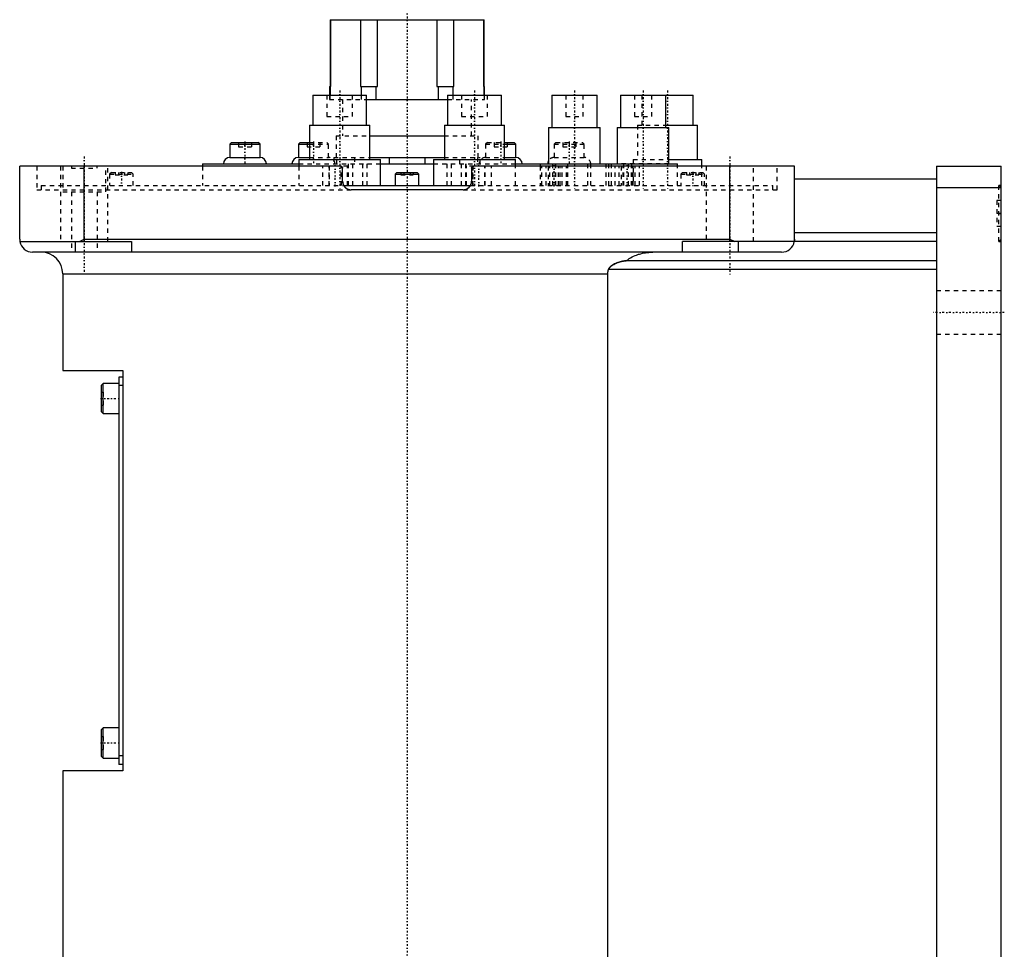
# Model space of a CAD drawing. Extents: x -502 to 139, y -144 to 599.
# Tile 5 of 7: x -90 to 139, y 135 to 351. Entities that reach past the tile are written whole.
import ezdxf

# ---------------------------------------------------------------- set-up
doc = ezdxf.new("R2010")
doc.units = 0
doc.linetypes.add('CENTER', pattern=[1.5, 0.45, -0.5, 0.05, -0.5])
doc.linetypes.add('DASHED', pattern=[2, 1, -1])
for name, color, linetype in [('AM_0', 7, 'CONTINUOUS'), ('AM_3', 7, 'DASHED'), ('AM_7', 7, 'CENTER')]:
    doc.layers.add(name, color=color, linetype=linetype)

msp = doc.modelspace()

# ---------------------------------------------------------------- linework, layer by layer
at = {"layer": 'AM_0', "color": 7, "linetype": 'CONTINUOUS'}
for p, q in [((-17.89, 350.47), (-17.89, 333)), ((-17.89, 350.47), (17.89, 350.47)), ((-17.74, 335), (-17.74, 350.47)), ((-16.5, 350.51), (-16.5, 350.47)), ((-16.5, 350.51), (16.5, 350.51)), ((-10.84, 350.47), (-10.84, 335)), ((-6.9, 335), (-6.9, 350.47)), ((6.9, 350.47), (6.9, 335)), ((10.84, 335), (10.84, 350.47)), ((16.5, 350.47), (16.5, 350.51)), ((17.74, 350.47), (17.74, 335)), ((17.89, 333), (17.89, 350.47)), ((-18, 335), (-18, 333)), ((-18, 335), (-17.74, 335)), ((-10.84, 335), (-6.9, 335)), ((-10.69, 335), (-10.69, 333)), ((-7.19, 332), (-7.19, 335)), ((6.9, 335), (10.84, 335)), ((7.19, 335), (7.19, 332)), ((10.69, 333), (10.69, 335)), ((17.74, 335), (18, 335)), ((18, 333), (18, 335)), ((-21.91, 333), (-21.91, 326)), ((-21.91, 333), (-9.41, 333)), ((-9.42, 332), (9.42, 332)), ((-9.41, 326), (-9.41, 333)), ((9.41, 333), (9.41, 326)), ((9.41, 333), (21.91, 333)), ((21.91, 326), (21.91, 333)), ((33.64, 333), (33.64, 325.5)), ((33.64, 333), (44.14, 333)), ((44.14, 325.5), (44.14, 333)), ((49.58, 333), (49.58, 325.5)), ((49.58, 333), (66.5, 333)), ((60.08, 325.5), (60.08, 333)), ((66.5, 326), (66.5, 333)), ((-22.66, 326), (-22.66, 318)), ((-22.66, 326), (-8.66, 326)), ((-8.66, 318), (-8.66, 326)), ((8.66, 326), (8.66, 318)), ((8.66, 326), (22.66, 326)), ((22.66, 318), (22.66, 326)), ((32.89, 325.5), (32.89, 317)), ((32.89, 325.5), (44.89, 325.5)), ((44.89, 317), (44.89, 325.5)), ((48.83, 325.5), (48.83, 317)), ((48.83, 325.5), (60.83, 325.5)), ((60.08, 326), (67.5, 326)), ((60.83, 317), (60.83, 325.5)), ((67.5, 318), (67.5, 326)), ((-8.67, 323.5), (8.66, 323.5)), ((-40.77, 322), (-41.17, 321.6)), ((-41.17, 321.6), (-41.17, 318.5)), ((-41.17, 321.6), (-34.17, 321.6)), ((-40.77, 322), (-34.57, 322)), ((-34.17, 321.6), (-34.57, 322)), ((-34.17, 318.5), (-34.17, 321.6)), ((-24.85, 322), (-25.25, 321.6)), ((-25.25, 321.6), (-25.25, 318.5)), ((-25.25, 321.6), (-22.66, 321.6)), ((-24.85, 322), (-22.66, 322)), ((22.66, 322), (24.85, 322)), ((22.66, 321.6), (25.25, 321.6)), ((25.25, 321.6), (24.85, 322)), ((25.25, 318.5), (25.25, 321.6)), ((-41.17, 318.5), (-34.17, 318.5)), ((-25.25, 318.5), (-22.66, 318.5)), ((-25.16, 318), (-25.16, 316.5)), ((-25.16, 318), (-6.16, 318)), ((-8.66, 318.5), (8.66, 318.5)), ((-6.16, 312), (-6.16, 318)), ((-4.09, 317), (-4.09, 318.5)), ((4.09, 318.5), (4.09, 317)), ((6.16, 318), (6.16, 312)), ((6.16, 318), (25.16, 318)), ((22.66, 318.5), (25.25, 318.5)), ((25.16, 316.5), (25.16, 318)), ((60.83, 318), (68.5, 318)), ((68.5, 316.5), (68.5, 318)), ((-90, 299.5), (-90, 316.5)), ((-15.5, 316.5), (-90, 316.5)), ((-75, 299.5), (-75, 316.5)), ((-47.5, 317), (-47.5, 316.5)), ((-47.5, 317), (-25.16, 317)), ((-15, 313), (-15, 316)), ((-6.17, 317), (6.16, 317)), ((15, 316), (15, 313)), ((90, 316.5), (15.5, 316.5)), ((25.16, 317), (62.83, 317)), ((30.89, 317), (30.89, 316.5)), ((46.89, 316.5), (46.89, 317)), ((62.83, 316.5), (62.83, 317)), ((75, 299.5), (75, 316.5)), ((90, 299.5), (90, 316.5)), ((123, 316.5), (138, 316.5)), ((123, 316.5), (123, 16.5)), ((138, 16.5), (138, 316.5)), ((-2.35, 315), (-2.75, 314.6)), ((-2.75, 314.6), (-2.75, 312)), ((-2.75, 314.6), (2.75, 314.6)), ((-2.35, 315), (2.35, 315)), ((2.75, 314.6), (2.35, 315)), ((2.75, 312), (2.75, 314.6)), ((123, 313.5), (90, 313.5)), ((-14.73, 312), (14.73, 312)), ((123, 311.5), (138, 311.5)), ((13, 311), (-13, 311)), ((123, 301), (90, 301)), ((-89.96, 299), (-64, 299)), ((-77, 296.5), (-77, 299)), ((-76.12, 299), (-75, 299.5)), ((-75, 299.5), (75, 299.5)), ((-64, 299), (-64, 296.5)), ((64, 296.5), (64, 299)), ((123, 299), (64, 299)), ((75, 299.5), (76.12, 299)), ((77, 296.5), (77, 299)), ((87, 296.5), (-87, 296.5)), ((123, 294.5), (50.91, 294.5)), ((-80, 291.5), (-80, 269)), ((-80, 291.5), (46.64, 291.5)), ((46.64, 37.5), (46.64, 291.5)), ((123, 292.5), (46.81, 292.5)), ((-80, 269), (-66, 269)), ((-66, 269), (-66, 176)), ((-70.6, 266), (-71, 265.6)), ((-71, 259.4), (-71, 265.6)), ((-67, 266), (-70.6, 266)), ((-70.6, 259), (-70.6, 266)), ((-66, 267.5), (-67, 267.5)), ((-67, 267.5), (-67, 177.5)), ((-66, 265.5), (-67, 265.5)), ((-71, 259.4), (-70.6, 259)), ((-70.6, 259), (-67, 259)), ((-70.6, 186), (-71, 185.6)), ((-71, 179.4), (-71, 185.6)), ((-67, 186), (-70.6, 186)), ((-70.6, 179), (-70.6, 186)), ((-71, 179.4), (-70.6, 179)), ((-70.6, 179), (-67, 179)), ((-66, 179.5), (-67, 179.5)), ((-66, 177.5), (-67, 177.5)), ((-80, 176), (-80, 30)), ((-66, 176), (-80, 176))]:
    msp.add_line(p, q, dxfattribs=at)
for points in [[(-90, 299.5, 0), (-90, 299.42, 0), (-89.99, 299.25, 0), (-89.97, 299.08, 0), (-89.96, 299, 0)], [(89.96, 299, 0), (89.97, 299.08, 0), (89.99, 299.25, 0), (90, 299.42, 0), (90, 299.5, 0)], [(50.91, 294.5, 0), (51.05, 294.61, 0), (51.33, 294.82, 0), (51.63, 295.02, 0), (51.78, 295.12, 0), (51.94, 295.21, 0), (52.27, 295.39, 0), (52.61, 295.56, 0), (52.96, 295.71, 0), (53.3, 295.84, 0), (53.64, 295.96, 0), (53.8, 296.01, 0), (53.97, 296.06, 0), (54.32, 296.16, 0), (54.68, 296.24, 0), (55.04, 296.32, 0), (55.42, 296.38, 0), (55.79, 296.43, 0), (55.98, 296.45, 0), (56.16, 296.46, 0), (56.53, 296.49, 0), (56.89, 296.5, 0), (57.06, 296.5, 0)], [(46.81, 292.5, 0), (46.82, 292.52, 0), (46.83, 292.56, 0), (46.85, 292.6, 0), (46.86, 292.62, 0), (46.87, 292.64, 0), (46.89, 292.68, 0), (46.91, 292.72, 0), (46.94, 292.76, 0), (46.96, 292.8, 0), (46.99, 292.84, 0), (47, 292.85, 0), (47.01, 292.87, 0), (47.04, 292.91, 0), (47.07, 292.94, 0), (47.1, 292.98, 0), (47.13, 293.01, 0), (47.16, 293.04, 0), (47.17, 293.06, 0), (47.19, 293.07, 0), (47.22, 293.1, 0), (47.25, 293.13, 0), (47.27, 293.15, 0), (47.28, 293.17, 0), (47.31, 293.19, 0), (47.35, 293.22, 0), (47.36, 293.24, 0), (47.38, 293.25, 0), (47.42, 293.28, 0), (47.45, 293.31, 0), (47.49, 293.34, 0), (47.52, 293.36, 0), (47.56, 293.39, 0), (47.57, 293.4, 0), (47.59, 293.42, 0), (47.63, 293.44, 0), (47.66, 293.47, 0), (47.79, 293.55, 0), (48.02, 293.68, 0), (48.25, 293.81, 0), (48.5, 293.92, 0), (48.62, 293.97, 0), (48.75, 294.03, 0), (49.01, 294.12, 0), (49.27, 294.21, 0), (49.53, 294.29, 0), (49.79, 294.35, 0), (50.05, 294.41, 0), (50.17, 294.43, 0), (50.3, 294.45, 0), (50.55, 294.48, 0), (50.69, 294.49, 0), (50.73, 294.5, 0), (50.77, 294.5, 0), (50.79, 294.5, 0), (50.81, 294.5, 0), (50.85, 294.5, 0), (50.89, 294.5, 0), (50.91, 294.5, 0)], [(46.64, 291.5, 0), (46.64, 291.53, 0), (46.64, 291.58, 0), (46.64, 291.64, 0), (46.64, 291.66, 0), (46.64, 291.69, 0), (46.65, 291.75, 0), (46.65, 291.8, 0), (46.66, 291.86, 0), (46.67, 291.91, 0), (46.67, 291.97, 0), (46.68, 292, 0), (46.68, 292.03, 0), (46.7, 292.08, 0), (46.71, 292.14, 0), (46.72, 292.19, 0), (46.73, 292.25, 0), (46.75, 292.31, 0), (46.76, 292.33, 0), (46.77, 292.36, 0), (46.78, 292.42, 0), (46.8, 292.47, 0), (46.81, 292.5, 0)]]:
    msp.add_polyline3d(points, dxfattribs=at)
for centre, radius, start, end in [((-41.17, 317), 1.5, 90, 180), ((-34.17, 317), 1.5, 0, 90), ((-25.25, 317), 1.5, 90, 180), ((25.25, 317), 1.5, 0, 90), ((-15.5, 316), 0.5, 0, 90), ((15.5, 316), 0.5, 90, 180), ((34.17, 317), 1.5, 148.8301, 180), ((-13, 313), 2, 180, 270), ((13, 313), 2, 270, 0), ((-87, 299.5), 3, 189.5941, 270), ((87, 299.5), 3, 270, 350.4059), ((-85, 291.5), 5, 0, 90)]:
    msp.add_arc(centre, radius, start, end, dxfattribs=at)
at = {"layer": 'AM_3', "color": 6, "linetype": 'DASHED'}
for p, q in [((-18.66, 333), (-18.66, 328)), ((-18, 333), (-18, 332)), ((-18, 332), (-9.42, 332)), ((-17.89, 332), (-17.89, 333)), ((-15, 332), (-15, 323.5)), ((-12.66, 328), (-12.66, 333)), ((-10.69, 333), (-10.69, 332)), ((9.42, 332), (18, 332)), ((10.69, 332), (10.69, 333)), ((12.66, 333), (12.66, 328)), ((15, 323.5), (15, 332)), ((17.89, 333), (17.89, 332)), ((18, 332), (18, 333)), ((18.66, 328), (18.66, 333)), ((36.89, 333), (36.89, 328)), ((40.89, 328), (40.89, 333)), ((52.83, 333), (52.83, 328)), ((54.5, 333), (54.5, 326)), ((56.83, 328), (56.83, 333)), ((-18.66, 328), (-12.66, 328)), ((12.66, 328), (18.66, 328)), ((36.89, 328), (40.89, 328)), ((52.83, 328), (56.83, 328)), ((53.5, 326), (53.5, 318)), ((53.5, 326), (60.08, 326)), ((-16.5, 323.5), (-16.5, 318.5)), ((-16.5, 323.5), (-8.67, 323.5)), ((8.66, 323.5), (16.5, 323.5)), ((16.5, 318.5), (16.5, 323.5)), ((-39.17, 322), (-39.17, 321)), ((-39.17, 321), (-36.17, 321)), ((-37.67, 322), (-37.67, 321)), ((-36.17, 322), (-36.17, 321)), ((-23.25, 322), (-23.25, 321)), ((-23.25, 321), (-20.25, 321)), ((-22.66, 322), (-18.65, 322)), ((-22.66, 321.6), (-18.25, 321.6)), ((-21.75, 322), (-21.75, 321)), ((-20.25, 322), (-20.25, 321)), ((-18.25, 321.6), (-18.65, 322)), ((-18.25, 318.5), (-18.25, 321.6)), ((18.65, 322), (18.25, 321.6)), ((18.25, 321.6), (18.25, 318.5)), ((18.25, 321.6), (22.66, 321.6)), ((18.65, 322), (22.66, 322)), ((20.25, 322), (20.25, 321)), ((20.25, 321), (23.25, 321)), ((21.75, 322), (21.75, 321)), ((23.25, 322), (23.25, 321)), ((34.57, 322), (34.17, 321.6)), ((34.17, 321.6), (34.17, 318.5)), ((34.17, 321.6), (41.17, 321.6)), ((34.57, 322), (40.77, 322)), ((36.17, 322), (36.17, 321)), ((36.17, 321), (39.17, 321)), ((37.67, 322), (37.67, 321)), ((39.17, 322), (39.17, 321)), ((41.17, 321.6), (40.77, 322)), ((41.17, 318.5), (41.17, 321.6)), ((-22.66, 318.5), (-18.25, 318.5)), ((-17, 318.5), (-17, 317)), ((-17, 318.5), (-8.66, 318.5)), ((-16.34, 317), (-16.34, 318.5)), ((-12.24, 318.5), (-12.24, 317)), ((8.66, 318.5), (17, 318.5)), ((12.24, 317), (12.24, 318.5)), ((16.34, 318.5), (16.34, 317)), ((17, 317), (17, 318.5)), ((18.25, 318.5), (22.66, 318.5)), ((34.17, 318.5), (41.17, 318.5)), ((52.5, 318), (52.5, 312)), ((52.5, 318), (60.83, 318)), ((-86, 316.5), (-86, 311)), ((-80.5, 316.5), (-80.5, 299)), ((-80, 316.5), (-80, 310.5)), ((-78, 316.5), (-78, 316)), ((-78, 316), (-72, 316)), ((-72, 316), (-72, 316.5)), ((-70, 310.5), (-70, 316.5)), ((-69.5, 299), (-69.5, 316.5)), ((-47.5, 316.5), (-47.5, 312)), ((-25.16, 317), (-6.17, 317)), ((-25.16, 316.5), (-25.16, 312)), ((-19.59, 312), (-19.59, 316.5)), ((-18.14, 312), (-18.14, 316.5)), ((-18.1, 316.5), (-18.1, 312)), ((-13.81, 316.5), (-15.5, 316.5)), ((-15.3, 312), (-15.3, 316.5)), ((-15.26, 312), (-15.26, 316.5)), ((-13.81, 312), (-13.81, 316.5)), ((-13.7, 317), (-13.7, 312)), ((-13.62, 312), (-13.62, 317)), ((-12.62, 312), (-12.62, 317)), ((-10.3, 312), (-10.3, 317)), ((-9.3, 312), (-9.3, 317)), ((6.16, 317), (25.16, 317)), ((9.3, 312), (9.3, 317)), ((10.3, 312), (10.3, 317)), ((12.62, 312), (12.62, 317)), ((13.62, 312), (13.62, 317)), ((13.7, 312), (13.7, 317)), ((15.5, 316.5), (13.81, 316.5)), ((13.81, 312), (13.81, 316.5)), ((15.26, 312), (15.26, 316.5)), ((15.3, 316.5), (15.3, 312)), ((18.1, 312), (18.1, 316.5)), ((18.14, 312), (18.14, 316.5)), ((19.59, 312), (19.59, 316.5)), ((25.16, 312), (25.16, 316.5)), ((30.89, 316.5), (30.89, 312)), ((31.34, 312), (31.34, 316.5)), ((32.33, 312), (32.33, 316.5)), ((32.78, 316.5), (32.78, 312)), ((33.2, 312), (33.2, 316.5)), ((33.78, 317), (33.78, 312)), ((34.49, 312), (34.49, 317)), ((34.57, 312), (34.57, 317)), ((35.17, 312), (35.17, 316.5)), ((35.58, 312), (35.58, 316.5)), ((36.04, 312), (36.04, 316.5)), ((37.03, 312), (37.03, 316.5)), ((37.37, 312), (37.37, 317)), ((42.03, 312), (42.03, 317)), ((42.66, 312), (42.66, 317)), ((46.22, 312), (46.22, 317)), ((46.83, 317), (46.83, 312)), ((46.89, 317), (47.5, 317)), ((46.89, 312), (46.89, 316.5)), ((47.5, 312), (47.5, 317)), ((48.31, 312), (48.31, 316.5)), ((49.3, 312), (49.3, 316.5)), ((60.83, 317), (49.39, 317)), ((49.75, 316.5), (49.75, 312)), ((50.17, 312), (50.17, 316.5)), ((50.38, 312), (50.38, 317)), ((51.41, 312), (51.41, 317)), ((52.14, 312), (52.14, 316.5)), ((52.2, 312), (52.2, 317)), ((52.55, 312), (52.55, 316.5)), ((53.01, 312), (53.01, 316.5)), ((54, 312), (54, 316.5)), ((62.83, 312), (62.83, 316.5)), ((68.5, 312), (68.5, 316.5)), ((69.5, 316.5), (69.5, 299)), ((80.5, 299), (80.5, 316.5)), ((86, 311), (86, 316.5)), ((-68.7, 315), (-69.1, 314.6)), ((-69.1, 314.6), (-69.1, 312)), ((-69.1, 314.6), (-63.6, 314.6)), ((-68.7, 315), (-64, 315)), ((-67.79, 315), (-67.79, 314.5)), ((-67.79, 314.5), (-64.91, 314.5)), ((-67.07, 315), (-67.07, 314.5)), ((-65.63, 315), (-65.63, 314.5)), ((-64.91, 315), (-64.91, 314.5)), ((-63.6, 314.6), (-64, 315)), ((-63.6, 312), (-63.6, 314.6)), ((-1.44, 315), (-1.44, 314.5)), ((-1.44, 314.5), (1.44, 314.5)), ((-0.72, 315), (-0.72, 314.5)), ((0.72, 315), (0.72, 314.5)), ((1.44, 315), (1.44, 314.5)), ((64, 315), (63.6, 314.6)), ((63.6, 314.6), (63.6, 312)), ((63.6, 314.6), (69.1, 314.6)), ((64, 315), (68.7, 315)), ((64.91, 315), (64.91, 314.5)), ((64.91, 314.5), (67.79, 314.5)), ((65.63, 315), (65.63, 314.5)), ((67.07, 315), (67.07, 314.5)), ((67.79, 315), (67.79, 314.5)), ((69.1, 314.6), (68.7, 315)), ((69.1, 312), (69.1, 314.6)), ((-85, 312), (-85, 311)), ((-85, 312), (-14.73, 312)), ((14.73, 312), (85, 312)), ((85, 311), (85, 312)), ((138, 311.5), (137.5, 312)), ((138, 312), (137.5, 312)), ((137.5, 299), (137.5, 312)), ((-86, 311), (-13, 311)), ((-80, 310.5), (-70, 310.5)), ((-78, 310.5), (-78, 296.5)), ((-72, 310.5), (-72, 296.5)), ((13, 311), (86, 311)), ((137, 308.5), (137, 302.5)), ((138, 308.5), (137, 308.5)), ((138, 305.5), (137, 305.5)), ((138, 302.5), (137, 302.5)), ((-80.5, 299), (-69.5, 299)), ((77, 299), (76.12, 299)), ((137.5, 299), (138, 299.5)), ((137.5, 299), (138, 299)), ((138, 287.5), (123, 287.5)), ((123, 277.5), (138, 277.5)), ((-71, 264), (-70.5, 264)), ((-70.5, 261), (-70.5, 264)), ((-71, 262.5), (-70.5, 262.5)), ((-71, 261), (-70.5, 261)), ((-71, 184), (-70.5, 184)), ((-70.5, 181), (-70.5, 184)), ((-71, 182.5), (-70.5, 182.5)), ((-71, 181), (-70.5, 181))]:
    msp.add_line(p, q, dxfattribs=at)
for points in [[(-15.5, 316.5, 0), (-15.49, 316.5, 0), (-15.48, 316.5, 0), (-15.47, 316.5, 0), (-15.47, 316.5, 0), (-15.46, 316.5, 0), (-15.45, 316.5, 0), (-15.44, 316.5, 0), (-15.43, 316.49, 0), (-15.42, 316.49, 0), (-15.41, 316.49, 0), (-15.4, 316.49, 0), (-15.39, 316.49, 0), (-15.38, 316.49, 0), (-15.37, 316.48, 0), (-15.36, 316.48, 0), (-15.35, 316.48, 0), (-15.34, 316.47, 0), (-15.33, 316.47, 0), (-15.33, 316.47, 0), (-15.32, 316.46, 0), (-15.31, 316.46, 0), (-15.3, 316.46, 0)], [(-15.3, 316.46, 0), (-15.29, 316.45, 0), (-15.26, 316.44, 0), (-15.24, 316.43, 0), (-15.23, 316.42, 0), (-15.21, 316.41, 0), (-15.19, 316.39, 0), (-15.17, 316.38, 0), (-15.15, 316.36, 0), (-15.13, 316.34, 0), (-15.11, 316.32, 0), (-15.1, 316.31, 0), (-15.1, 316.29, 0), (-15.08, 316.27, 0), (-15.07, 316.25, 0), (-15.05, 316.22, 0), (-15.04, 316.2, 0), (-15.03, 316.17, 0), (-15.02, 316.16, 0), (-15.02, 316.14, 0), (-15.01, 316.11, 0), (-15.01, 316.09, 0), (-15.01, 316.07, 0)], [(-15.01, 316.07, 0), (-15, 316.06, 0), (-15, 316.04, 0), (-15, 316.01, 0), (-15, 316, 0)], [(15, 316, 0), (15, 316, 0), (15, 316.01, 0), (15, 316.02, 0), (15, 316.02, 0), (15, 316.02, 0), (15, 316.03, 0), (15, 316.04, 0), (15, 316.05, 0), (15, 316.05, 0), (15, 316.06, 0), (15, 316.06, 0), (15, 316.07, 0), (15.01, 316.08, 0), (15.01, 316.08, 0), (15.01, 316.09, 0), (15.01, 316.1, 0), (15.01, 316.1, 0), (15.01, 316.11, 0), (15.01, 316.11, 0), (15.01, 316.12, 0), (15.02, 316.13, 0), (15.02, 316.13, 0), (15.02, 316.13, 0), (15.02, 316.14, 0), (15.02, 316.15, 0), (15.02, 316.15, 0), (15.02, 316.15, 0), (15.03, 316.16, 0), (15.03, 316.17, 0), (15.03, 316.18, 0), (15.03, 316.18, 0), (15.04, 316.19, 0), (15.04, 316.19, 0), (15.04, 316.2, 0), (15.04, 316.2, 0), (15.05, 316.21, 0), (15.05, 316.22, 0), (15.05, 316.22, 0), (15.06, 316.23, 0), (15.06, 316.23, 0), (15.06, 316.24, 0), (15.06, 316.24, 0), (15.07, 316.25, 0), (15.07, 316.26, 0), (15.07, 316.26, 0), (15.08, 316.27, 0), (15.08, 316.27, 0), (15.08, 316.27, 0), (15.09, 316.28, 0), (15.09, 316.29, 0), (15.09, 316.29, 0), (15.1, 316.3, 0), (15.1, 316.3, 0), (15.11, 316.31, 0), (15.11, 316.31, 0), (15.11, 316.32, 0), (15.12, 316.32, 0), (15.12, 316.33, 0), (15.13, 316.33, 0), (15.13, 316.34, 0), (15.13, 316.34, 0), (15.14, 316.34, 0), (15.14, 316.35, 0), (15.15, 316.35, 0), (15.15, 316.35, 0), (15.15, 316.36, 0), (15.16, 316.36, 0), (15.16, 316.37, 0), (15.16, 316.37, 0), (15.17, 316.37, 0), (15.17, 316.38, 0), (15.18, 316.38, 0), (15.18, 316.39, 0), (15.19, 316.39, 0), (15.19, 316.39, 0), (15.2, 316.4, 0), (15.2, 316.4, 0), (15.2, 316.4, 0), (15.21, 316.41, 0), (15.22, 316.41, 0), (15.22, 316.42, 0), (15.23, 316.42, 0), (15.23, 316.42, 0), (15.23, 316.42, 0), (15.24, 316.43, 0), (15.25, 316.43, 0), (15.25, 316.44, 0), (15.26, 316.44, 0), (15.27, 316.44, 0), (15.27, 316.44, 0), (15.27, 316.45, 0), (15.28, 316.45, 0), (15.29, 316.45, 0), (15.29, 316.46, 0), (15.3, 316.46, 0), (15.31, 316.46, 0), (15.31, 316.46, 0), (15.31, 316.46, 0), (15.32, 316.47, 0), (15.33, 316.47, 0), (15.33, 316.47, 0), (15.34, 316.47, 0), (15.35, 316.48, 0), (15.35, 316.48, 0), (15.35, 316.48, 0), (15.36, 316.48, 0), (15.37, 316.48, 0), (15.37, 316.48, 0), (15.38, 316.48, 0), (15.38, 316.49, 0), (15.39, 316.49, 0), (15.39, 316.49, 0), (15.4, 316.49, 0), (15.4, 316.49, 0), (15.41, 316.49, 0), (15.42, 316.49, 0), (15.43, 316.49, 0), (15.43, 316.5, 0), (15.44, 316.5, 0), (15.44, 316.5, 0), (15.45, 316.5, 0), (15.45, 316.5, 0), (15.46, 316.5, 0), (15.47, 316.5, 0), (15.48, 316.5, 0), (15.48, 316.5, 0), (15.48, 316.5, 0), (15.49, 316.5, 0), (15.5, 316.5, 0), (15.5, 316.5, 0)], [(-15, 313, 0), (-15, 312.99, 0), (-15, 312.96, 0), (-15, 312.93, 0), (-15, 312.92, 0), (-15, 312.9, 0), (-15, 312.87, 0), (-14.99, 312.84, 0), (-14.99, 312.82, 0), (-14.99, 312.79, 0), (-14.99, 312.76, 0), (-14.98, 312.74, 0), (-14.98, 312.73, 0), (-14.98, 312.7, 0), (-14.97, 312.67, 0), (-14.97, 312.64, 0), (-14.96, 312.61, 0), (-14.96, 312.58, 0), (-14.95, 312.57, 0), (-14.95, 312.56, 0), (-14.94, 312.53, 0), (-14.94, 312.5, 0), (-14.93, 312.48, 0), (-14.93, 312.47, 0), (-14.92, 312.44, 0), (-14.91, 312.41, 0), (-14.91, 312.4, 0), (-14.9, 312.38, 0), (-14.89, 312.36, 0), (-14.88, 312.33, 0), (-14.87, 312.3, 0), (-14.86, 312.27, 0), (-14.85, 312.24, 0), (-14.85, 312.23, 0), (-14.84, 312.22, 0), (-14.83, 312.19, 0), (-14.82, 312.16, 0), (-14.8, 312.14, 0), (-14.79, 312.11, 0), (-14.78, 312.08, 0), (-14.77, 312.07, 0), (-14.76, 312.06, 0), (-14.75, 312.03, 0), (-14.73, 312, 0), (-14.72, 311.98, 0), (-14.7, 311.95, 0), (-14.69, 311.93, 0), (-14.68, 311.92, 0), (-14.67, 311.9, 0), (-14.66, 311.88, 0), (-14.64, 311.86, 0), (-14.62, 311.83, 0), (-14.61, 311.81, 0), (-14.59, 311.78, 0), (-14.58, 311.77, 0), (-14.57, 311.76, 0), (-14.55, 311.74, 0), (-14.53, 311.72, 0), (-14.52, 311.7, 0), (-14.5, 311.67, 0), (-14.48, 311.65, 0), (-14.47, 311.64, 0), (-14.46, 311.63, 0), (-14.44, 311.61, 0), (-14.42, 311.59, 0), (-14.41, 311.58, 0), (-14.4, 311.57, 0), (-14.38, 311.55, 0), (-14.36, 311.53, 0), (-14.35, 311.52, 0), (-14.34, 311.51, 0), (-14.32, 311.5, 0), (-14.3, 311.48, 0), (-14.27, 311.46, 0), (-14.25, 311.44, 0), (-14.23, 311.42, 0), (-14.22, 311.41, 0), (-14.21, 311.4, 0), (-14.18, 311.39, 0), (-14.16, 311.37, 0), (-14.14, 311.35, 0), (-14.11, 311.34, 0), (-14.09, 311.32, 0), (-14.07, 311.31, 0), (-14.06, 311.31, 0), (-14.04, 311.29, 0), (-14.01, 311.28, 0), (-13.99, 311.26, 0), (-13.96, 311.25, 0), (-13.94, 311.23, 0), (-13.92, 311.23, 0), (-13.91, 311.22, 0), (-13.88, 311.21, 0), (-13.86, 311.19, 0), (-13.83, 311.18, 0), (-13.8, 311.17, 0), (-13.78, 311.16, 0), (-13.76, 311.15, 0), (-13.75, 311.15, 0), (-13.72, 311.13, 0), (-13.69, 311.12, 0), (-13.67, 311.11, 0), (-13.64, 311.1, 0), (-13.61, 311.1, 0), (-13.6, 311.09, 0), (-13.58, 311.09, 0), (-13.55, 311.08, 0), (-13.52, 311.07, 0), (-13.51, 311.07, 0), (-13.5, 311.06, 0), (-13.47, 311.06, 0), (-13.44, 311.05, 0), (-13.43, 311.05, 0), (-13.41, 311.04, 0), (-13.38, 311.04, 0), (-13.35, 311.03, 0), (-13.33, 311.03, 0), (-13.3, 311.02, 0), (-13.27, 311.02, 0), (-13.25, 311.02, 0), (-13.24, 311.01, 0), (-13.21, 311.01, 0), (-13.18, 311.01, 0), (-13.15, 311.01, 0), (-13.13, 311, 0), (-13.1, 311, 0), (-13.08, 311, 0), (-13.07, 311, 0), (-13.04, 311, 0), (-13.01, 311, 0), (-13, 311, 0)], [(13, 311, 0), (13.01, 311, 0), (13.04, 311, 0), (13.07, 311, 0), (13.08, 311, 0), (13.1, 311, 0), (13.13, 311, 0), (13.15, 311.01, 0), (13.18, 311.01, 0), (13.21, 311.01, 0), (13.24, 311.01, 0), (13.25, 311.02, 0), (13.27, 311.02, 0), (13.3, 311.02, 0), (13.33, 311.03, 0), (13.35, 311.03, 0), (13.38, 311.04, 0), (13.41, 311.04, 0), (13.43, 311.05, 0), (13.44, 311.05, 0), (13.47, 311.06, 0), (13.5, 311.06, 0), (13.51, 311.07, 0), (13.52, 311.07, 0), (13.55, 311.08, 0), (13.58, 311.09, 0), (13.6, 311.09, 0), (13.61, 311.1, 0), (13.64, 311.1, 0), (13.67, 311.11, 0), (13.69, 311.12, 0), (13.72, 311.13, 0), (13.75, 311.15, 0), (13.76, 311.15, 0), (13.78, 311.16, 0), (13.8, 311.17, 0), (13.83, 311.18, 0), (13.86, 311.19, 0), (13.88, 311.21, 0), (13.91, 311.22, 0), (13.92, 311.23, 0), (13.94, 311.23, 0), (13.96, 311.25, 0), (13.99, 311.26, 0), (14.01, 311.28, 0), (14.04, 311.29, 0), (14.06, 311.31, 0), (14.07, 311.31, 0), (14.09, 311.32, 0), (14.11, 311.34, 0), (14.14, 311.35, 0), (14.16, 311.37, 0), (14.18, 311.39, 0), (14.21, 311.4, 0), (14.22, 311.41, 0), (14.23, 311.42, 0), (14.25, 311.44, 0), (14.27, 311.46, 0), (14.3, 311.48, 0), (14.32, 311.5, 0), (14.34, 311.51, 0), (14.35, 311.52, 0), (14.36, 311.53, 0), (14.38, 311.55, 0), (14.4, 311.57, 0), (14.41, 311.58, 0), (14.42, 311.59, 0), (14.44, 311.61, 0), (14.46, 311.63, 0), (14.47, 311.64, 0), (14.48, 311.65, 0), (14.5, 311.67, 0), (14.52, 311.7, 0), (14.53, 311.72, 0), (14.55, 311.74, 0), (14.57, 311.76, 0), (14.58, 311.77, 0), (14.59, 311.78, 0), (14.61, 311.81, 0), (14.62, 311.83, 0), (14.64, 311.86, 0), (14.66, 311.88, 0), (14.67, 311.9, 0), (14.68, 311.92, 0), (14.69, 311.93, 0), (14.7, 311.95, 0), (14.72, 311.98, 0), (14.73, 312, 0), (14.75, 312.03, 0), (14.76, 312.06, 0), (14.77, 312.07, 0), (14.78, 312.08, 0), (14.79, 312.11, 0), (14.8, 312.14, 0), (14.82, 312.16, 0), (14.83, 312.19, 0), (14.84, 312.22, 0), (14.85, 312.23, 0), (14.85, 312.24, 0), (14.86, 312.27, 0), (14.87, 312.3, 0), (14.88, 312.33, 0), (14.89, 312.36, 0), (14.9, 312.38, 0), (14.91, 312.4, 0), (14.91, 312.41, 0), (14.92, 312.44, 0), (14.93, 312.47, 0), (14.93, 312.48, 0), (14.94, 312.5, 0), (14.94, 312.53, 0), (14.95, 312.56, 0), (14.95, 312.57, 0), (14.96, 312.58, 0), (14.96, 312.61, 0), (14.97, 312.64, 0), (14.97, 312.67, 0), (14.98, 312.7, 0), (14.98, 312.73, 0), (14.98, 312.74, 0), (14.99, 312.76, 0), (14.99, 312.79, 0), (14.99, 312.82, 0), (14.99, 312.84, 0), (15, 312.87, 0), (15, 312.9, 0), (15, 312.92, 0), (15, 312.93, 0), (15, 312.96, 0), (15, 312.99, 0), (15, 313, 0)], [(90, 299.5, 0), (90, 299.47, 0), (90, 299.42, 0), (90, 299.38, 0), (90, 299.35, 0), (90, 299.33, 0), (89.99, 299.29, 0), (89.99, 299.25, 0), (89.99, 299.21, 0), (89.98, 299.18, 0), (89.98, 299.15, 0), (89.98, 299.13, 0), (89.98, 299.12, 0), (89.97, 299.09, 0), (89.97, 299.07, 0), (89.97, 299.05, 0), (89.96, 299.03, 0), (89.96, 299.02, 0), (89.96, 299.01, 0), (89.96, 299.01, 0), (89.96, 299, 0), (89.96, 299, 0), (89.96, 299, 0)], [(50.91, 294.5, 0), (50.89, 294.5, 0), (50.85, 294.5, 0), (50.81, 294.5, 0), (50.79, 294.5, 0), (50.77, 294.5, 0), (50.73, 294.5, 0), (50.69, 294.49, 0), (50.54, 294.48, 0), (50.29, 294.45, 0), (50.16, 294.43, 0), (50.03, 294.4, 0), (49.77, 294.35, 0), (49.51, 294.28, 0), (49.24, 294.2, 0), (48.97, 294.11, 0), (48.71, 294.01, 0), (48.58, 293.96, 0), (48.45, 293.9, 0), (48.2, 293.78, 0), (47.97, 293.65, 0), (47.74, 293.52, 0), (47.62, 293.43, 0), (47.58, 293.41, 0), (47.55, 293.38, 0), (47.53, 293.37, 0), (47.51, 293.36, 0), (47.48, 293.33, 0), (47.45, 293.31, 0), (47.42, 293.28, 0), (47.38, 293.26, 0), (47.35, 293.23, 0), (47.34, 293.21, 0), (47.32, 293.2, 0), (47.29, 293.17, 0), (47.26, 293.14, 0), (47.24, 293.13, 0), (47.23, 293.11, 0), (47.2, 293.08, 0), (47.17, 293.05, 0), (47.15, 293.04, 0), (47.14, 293.02, 0), (47.11, 292.99, 0), (47.08, 292.96, 0), (47.05, 292.92, 0), (47.03, 292.89, 0), (47, 292.86, 0), (46.99, 292.84, 0), (46.98, 292.82, 0), (46.95, 292.79, 0), (46.93, 292.75, 0), (46.91, 292.71, 0), (46.89, 292.68, 0), (46.87, 292.64, 0), (46.86, 292.62, 0), (46.85, 292.6, 0), (46.83, 292.56, 0), (46.82, 292.52, 0), (46.81, 292.5, 0)]]:
    msp.add_polyline3d(points, dxfattribs=at)
for centre, start, end in [((-18.25, 317), 0, 90), ((18.25, 317), 90, 180), ((34.17, 317), 90, 148.8301), ((41.17, 317), 0, 90)]:
    msp.add_arc(centre, 1.5, start, end, dxfattribs=at)
at = {"layer": 'AM_7', "color": 4, "linetype": 'CENTER'}
for p, q in [((0, 359), (0, -16.93)), ((-15.66, 334.05), (-15.66, 310.95)), ((15.66, 334.05), (15.66, 310.95)), ((38.89, 334.05), (38.89, 310.95)), ((54.83, 334.05), (54.83, 310.95)), ((60.5, 334.05), (60.5, 310.95)), ((-37.67, 322.25), (-37.67, 316.75)), ((-21.75, 322.25), (-21.75, 316.75)), ((21.75, 322.25), (21.75, 316.75)), ((37.67, 322.25), (37.67, 316.75)), ((-75, 318.75), (-75, 291.25)), ((75, 318.75), (75, 291.25)), ((-16.7, 311.77), (-16.7, 316.73)), ((16.7, 311.77), (16.7, 316.73)), ((34.18, 311.77), (34.18, 316.73)), ((51.15, 311.77), (51.15, 316.73)), ((-66.35, 315.15), (-66.35, 311.85)), ((66.35, 315.15), (66.35, 311.85)), ((137.47, 305.5), (138.03, 305.5)), ((138.75, 282.5), (122.25, 282.5)), ((-71.2, 262.5), (-66.8, 262.5)), ((-71.2, 182.5), (-66.8, 182.5))]:
    msp.add_line(p, q, dxfattribs=at)

doc.saveas('drawing.dxf')
